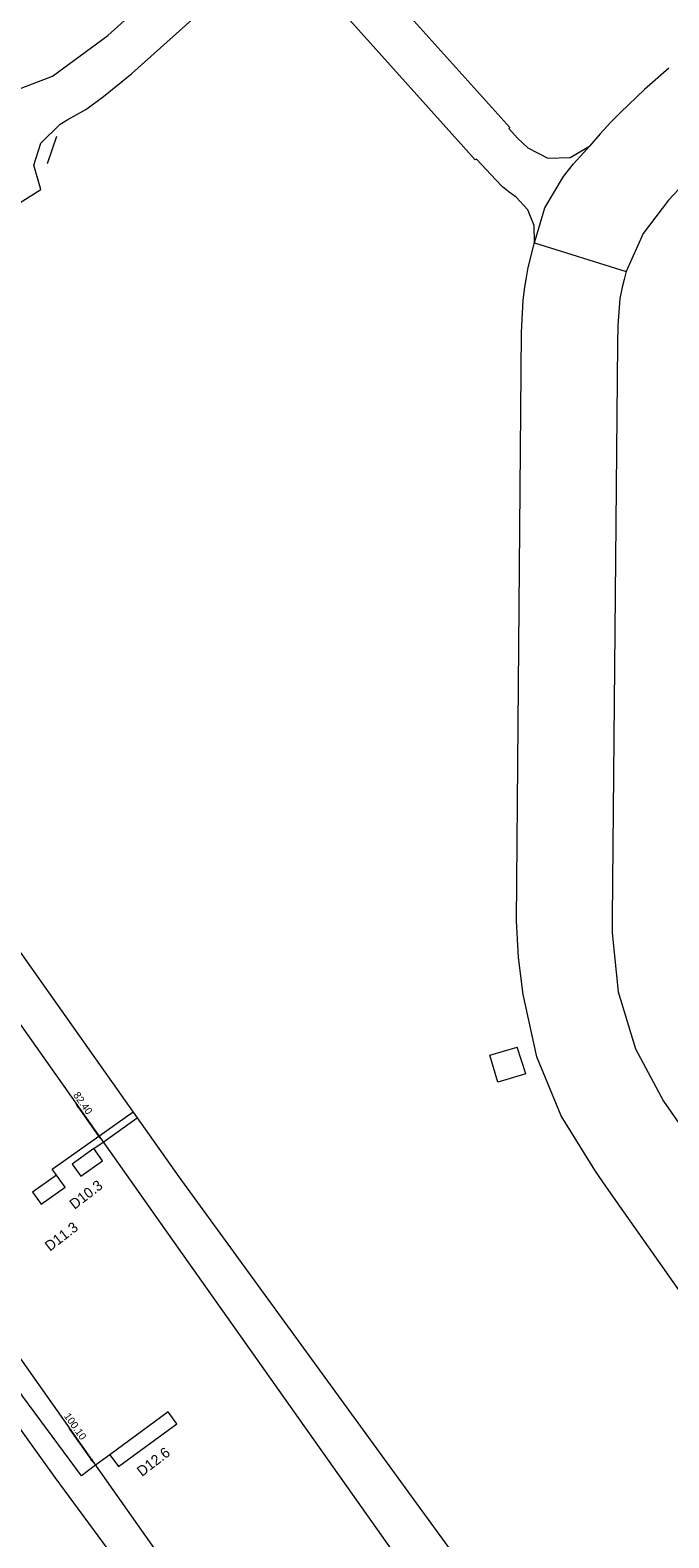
# Model space of a CAD drawing. Header units: metres. Extents: x 145932 to 146586, y 490286 to 490804.
# Tile 19 of 25: x 146330 to 146373, y 490415 to 490517. Entities that reach past the tile are written whole.
import ezdxf

# ---------------------------------------------------------------- set-up
doc = ezdxf.new("R2010")
doc.units = ezdxf.units.M
doc.header["$MEASUREMENT"] = 0
for name, color, linetype, lineweight in [('af-bs-hekwerk', 8, 'hekwerk', 18), ('B-WE-IW-VRI_KABEL_DETECTIELUS-G', 13, 'Continuous', 18), ('B-WE-IW-VRI_KABEL_DETECTIELUS-T18', 13, 'Continuous', 18), ('B-WE-IW-VRI_KABEL_SIGNAALKABEL-G', 93, 'Continuous', 18), ('B-WE-IW-VRI_KABEL_SIGNAALKABEL-M', 93, 'Continuous', 18), ('og-bs-gbkn-verharding', 40, 'Continuous', 9)]:
    doc.layers.add(name, color=color, linetype=linetype, lineweight=lineweight)
doc.styles.add('ISO-NLCS', font='ISO-NLCS.SHX', dxfattribs={"height": 1.8})
doc.styles.add('nlcs_iso', font='iso-nlcs.shx')
doc.linetypes.add('hekwerk', pattern='A,7,-1.5,[1,RTW.shx,S=0.75,R=0,X=0,Y=0],-1.5', length=10)
doc.dimstyles.new('NLCS-LGL-500-B', dxfattribs={"dimtxt": 0.7, "dimasz": 1, "dimexe": 1, "dimexo": 1, "dimgap": 0.35, "dimtad": 1, "dimzin": 0, "dimtxsty": 'nlcs_iso', "dimcen": 1, "dimdle": 2, "dimclrd": 256, "dimclre": 8, "dimclrt": 256, "dimaunit": 2, "dimadec": 6, "dimazin": 0, "dimtfac": 1, "dimtmove": 0, "dimatfit": 0, "dimfxl": 1, "dimtolj": 1, "dimtzin": 0, "dimlwd": 18, "dimlwe": 18, "dimarcsym": 0})

# ---------------------------------------------------------------- blocks, each defined once
blk = doc.blocks.new('*D111')
at = {"layer": 'B-WE-IW-VRI_KABEL_SIGNAALKABEL-M', "color": 8, "lineweight": 18}
for p, q in [((146333.74, 490445.4), (146333.74, 490445.4)), ((146335.7, 490442.63), (146335.7, 490442.63))]:
    blk.add_line(p, q, dxfattribs=at)
at = {"layer": 'B-WE-IW-VRI_KABEL_SIGNAALKABEL-M', "lineweight": 18}
blk.add_line((146334.6, 490442.46), (146333.21, 490444.41), dxfattribs=at)
at = {"layer": 'B-WE-IW-VRI_KABEL_SIGNAALKABEL-M'}
for points in [[(146333.28, 490444.46), (146333.15, 490444.36), (146332.92, 490444.82)], [(146334.66, 490442.51), (146334.53, 490442.41), (146334.89, 490442.05)]]:
    blk.add_solid(points, dxfattribs=at)
at = {"layer": 'DEFPOINTS', "color": 0}
for p in [(146332.92, 490444.82), (146332.92, 490444.82), (146334.89, 490442.05)]:
    blk.add_point(p, dxfattribs=at)
at = {"layer": 'B-WE-IW-VRI_KABEL_SIGNAALKABEL-M', "insert": (146333.51, 490444.69), "char_height": 0.5, "attachment_point": 5, "rotation": 305.3109, "style": 'nlcs_iso'}
blk.add_mtext('\\A1;82.40', dxfattribs=at)
blk = doc.blocks.new('*D116')
at = {"layer": 'B-WE-IW-VRI_KABEL_SIGNAALKABEL-M', "color": 8, "lineweight": 18}
for p, q in [((146333.22, 490423.49), (146333.22, 490423.49)), ((146335.18, 490420.72), (146335.18, 490420.72))]:
    blk.add_line(p, q, dxfattribs=at)
at = {"layer": 'B-WE-IW-VRI_KABEL_SIGNAALKABEL-M', "lineweight": 18}
blk.add_line((146334.08, 490420.55), (146332.69, 490422.5), dxfattribs=at)
at = {"layer": 'B-WE-IW-VRI_KABEL_SIGNAALKABEL-M'}
for points in [[(146332.76, 490422.55), (146332.63, 490422.46), (146332.41, 490422.91)], [(146334.15, 490420.6), (146334.01, 490420.5), (146334.37, 490420.14)]]:
    blk.add_solid(points, dxfattribs=at)
at = {"layer": 'DEFPOINTS', "color": 0}
for p in [(146332.41, 490422.91), (146332.41, 490422.91), (146334.37, 490420.14)]:
    blk.add_point(p, dxfattribs=at)
at = {"layer": 'B-WE-IW-VRI_KABEL_SIGNAALKABEL-M', "insert": (146332.99, 490422.78), "char_height": 0.5, "attachment_point": 5, "rotation": 305.3109, "style": 'nlcs_iso'}
blk.add_mtext('\\A1;100.10', dxfattribs=at)

msp = doc.modelspace()

# ---------------------------------------------------------------- linework, layer by layer
at = {"layer": 'af-bs-hekwerk'}
msp.add_line((146331.101, 490508.398), (146331.736, 490510.242), dxfattribs=at)
at = {"layer": 'B-WE-IW-VRI_KABEL_DETECTIELUS-G', "ltscale": 4}
msp.add_lwpolyline([(146331.726, 490439.81), (146331.434, 490440.223), (146334.597, 490442.459)], dxfattribs=at)
at = {"layer": 'B-WE-IW-VRI_KABEL_DETECTIELUS-G', "ltscale": 6, "flags": 128}
msp.add_lwpolyline([(146334.254, 490441.604), (146334.885, 490442.05)], dxfattribs=at)
at = {"layer": 'B-WE-IW-VRI_KABEL_DETECTIELUS-G', "flags": 128}
for points in [[(146334.254, 490441.604), (146332.786, 490440.563), (146333.365, 490439.747), (146334.833, 490440.789)], [(146331.726, 490439.81), (146330.094, 490438.651), (146330.673, 490437.836), (146332.305, 490438.995)], [(146339.28, 490423.761), (146335.336, 490420.858), (146335.929, 490420.053), (146339.873, 490422.956)]]:
    msp.add_lwpolyline(points, close=True, dxfattribs=at)
msp.add_lwpolyline([(146335.336, 490420.858), (146334.367, 490420.143)], dxfattribs=at)
at = {"layer": 'B-WE-IW-VRI_KABEL_SIGNAALKABEL-G', "ltscale": 0.1, "flags": 128}
msp.add_lwpolyline([(146286.423, 490532.798), (146293.865, 490522.29, 0.3613469), (146292.666, 490506.853), (146293.265, 490506.154), (146308.455, 490484.562), (146312.551, 490478.564), (146315.76, 490474.005), (146340.022, 490439.691), (146359.263, 490413.224), (146374.271, 490387.832), (146377.219, 490383.909), (146383.313, 490375.508), (146387.902, 490369.513), (146392.541, 490363.534), (146390.401, 490361.885)], format="xyb", dxfattribs=at)
for points in [[(146334.367, 490420.143), (146333.41, 490419.436), (146329.445, 490424.804), (146276.651, 490499.411)], [(146334.597, 490442.459), (146336.909, 490444.094)], [(146334.885, 490442.05), (146337.198, 490443.685)]]:
    msp.add_lwpolyline(points, dxfattribs=at)
at = {"layer": 'og-bs-gbkn-verharding'}
for p, q in [((146350.958, 490523.62), (146362.455, 490510.834)), ((146367.863, 490509.569), (146367.465, 490509.124)), ((146368.572, 490510.396), (146367.863, 490509.569)), ((146361.508, 490507.274), (146360.186, 490508.689)), ((146362.888, 490506.099), (146362.412, 490506.447)), ((146363.706, 490501.336), (146364.119, 490503.022)), ((146364.118, 490503.021), (146370.349, 490501.065)), ((146369.781, 490497.41), (146369.751, 490496.161)), ((146362.9, 490457.052), (146363.252, 490496.935)), ((146313.57, 490472.223), (146339.314, 490435.781)), ((146363.532, 490446.666), (146362.958, 490448.488)), ((146372.862, 490444.816), (146377.206, 490438.595)), ((146422.428, 490363.097), (146369.9, 490437.717))]:
    msp.add_line(p, q, dxfattribs=at)
for points in [[(146301.018, 490511.187), (146302.47, 490512.25), (146305.89, 490513.79), (146309.8, 490514.12), (146312.51, 490513.81), (146317.21, 490513.08), (146320.41, 490512.71), (146323.95, 490512.58), (146327.97, 490512.98), (146331.46, 490514.32), (146335.21, 490517.07), (146544.11, 490705.07)], [(146299.174, 490505.983), (146305.12, 490510.06), (146307.54, 490510.83), (146310.13, 490510.95), (146312.79, 490510.62), (146323.85, 490508.93), (146325.22, 490508.29), (146326.18, 490507.45), (146327.25, 490506.24), (146328.03, 490504.97), (146330.67, 490506.62), (146330.18, 490508.28), (146330.66, 490509.77), (146331.97, 490511.05), (146332.5, 490511.37), (146333.71, 490512.04), (146334.9, 490512.92), (146336.83, 490514.5), (146345.233, 490522.047)], [(146360.186, 490508.689), (146360.097, 490508.645), (146349.023, 490521.006)], [(146373.233, 490514.843), (146371.592, 490513.416), (146369.945, 490511.847)], [(146369.946, 490511.848), (146369.311, 490511.194), (146368.572, 490510.396)], [(146362.455, 490510.834), (146362.382, 490510.771), (146362.974, 490510.11), (146363.667, 490509.451)], [(146363.666, 490509.451), (146365.021, 490508.745), (146366.548, 490508.788), (146367.862, 490509.568)], [(146376.984, 490509.505), (146376.413, 490509.039), (146373.909, 490506.64), (146373.211, 490505.909)], [(146366.101, 490507.504), (146366.776, 490508.364), (146367.464, 490509.123)], [(146364.118, 490503.021), (146364.826, 490505.388), (146366.101, 490507.504)], [(146362.411, 490506.447), (146361.965, 490506.816), (146361.507, 490507.274)], [(146364.119, 490503.022), (146364.104, 490504.178), (146363.674, 490505.252), (146362.887, 490506.099)], [(146373.211, 490505.909), (146371.501, 490503.652), (146370.349, 490501.065)], [(146363.467, 490500), (146363.575, 490500.669), (146363.705, 490501.335)], [(146370.349, 490501.065), (146370.195, 490500.536), (146370.066, 490500)], [(146363.252, 490496.934), (146363.36, 490499.13), (146363.467, 490500)], [(146370.066, 490500), (146369.922, 490499.226), (146369.781, 490497.41)], [(146369.751, 490496.161), (146369.402, 490457.231), (146369.394, 490456.243)], [(146282.258, 490493.969), (146305.409, 490461.19), (146345.15, 490404.858)], [(146358.28, 490383.379), (146346.127, 490399.628), (146331.628, 490419.317), (146312.41, 490446.11), (146307.792, 490452.612), (146294.505, 490471.424)], [(146363.363, 490452.062), (146363.042, 490454.557), (146362.9, 490457.051)], [(146369.393, 490456.243), (146369.798, 490452.232), (146370.969, 490448.374), (146372.862, 490444.815)], [(146368.213, 490440.14), (146365.926, 490443.819), (146364.293, 490447.831), (146363.363, 490452.062)], [(146363.532, 490446.666), (146361.641, 490446.105), (146361.096, 490447.948), (146362.958, 490448.488)], [(146369.9, 490437.716), (146368.997, 490439.004), (146368.214, 490440.139)], [(146339.314, 490435.781), (146359.632, 490407.067), (146359.899, 490406.703), (146372.019, 490385.956)]]:
    msp.add_lwpolyline(points, dxfattribs=at)

# ---------------------------------------------------------------- texts
at = {"layer": 'B-WE-IW-VRI_KABEL_DETECTIELUS-T18', "style": 'ISO-NLCS'}
for s, p in [('D10.3', (146332.943, 490437.453)), ('D11.3', (146331.273, 490434.616)), ('D12.6', (146337.512, 490419.343))]:
    msp.add_text(s, height=0.7, rotation=37.55671, dxfattribs=at).set_placement(p)

# ---------------------------------------------------------------- dimensions: what is measured, and where the dimension line sits
at = {"layer": 'B-WE-IW-VRI_KABEL_SIGNAALKABEL-M'}
for base, p1, p2, text, picture, middle in [((146332.924, 490444.819), (146334.885, 490442.05), (146332.924, 490444.819), '82.40', '*D111', (146333.18, 490444.458)), ((146332.406, 490422.912), (146334.367, 490420.143), (146332.406, 490422.912), '100.10', '*D116', (146332.661, 490422.551))]:
    dim = msp.add_linear_dim(base=base, p1=p1, p2=p2, angle=125.31092, text=text, dimstyle='NLCS-LGL-500-B', override={"dimtxt": 0.5, "dimasz": 0.5, "dimgap": 0.15}, dxfattribs=at)
    dim.commit()
    dim.dimension.update_dxf_attribs({"geometry": picture, "text_midpoint": middle, "dimtype": 161})

doc.saveas('drawing.dxf')
